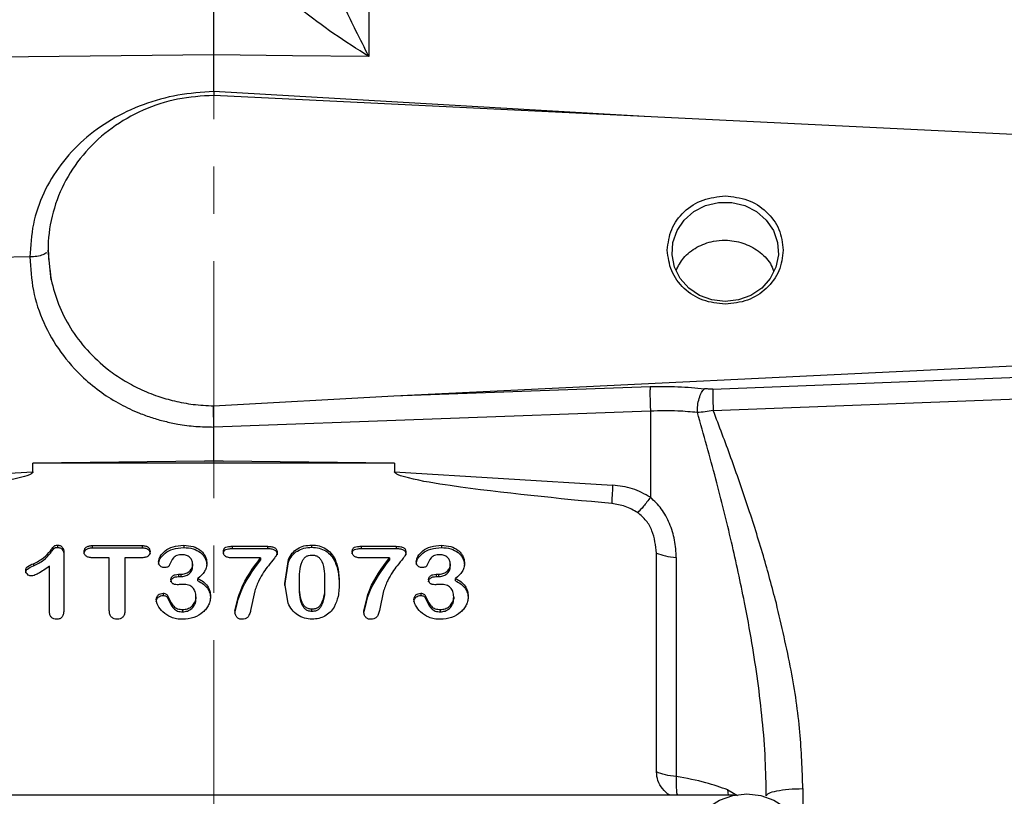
# Model space of a CAD drawing. Header units: inches. Extents: x 0.6 to 16.3, y 0.2 to 11.5.
# Tile 6 of 16: x 3.9 to 6, y 7.2 to 8.9. Entities that reach past the tile are written whole.
import ezdxf

# ---------------------------------------------------------------- set-up
doc = ezdxf.new("R2010")
doc.units = ezdxf.units.IN
doc.header["$MEASUREMENT"] = 0
doc.linetypes.add('CENTERX2', pattern=[0.8, 0.5, -0.1, 0.1, -0.1])
doc.styles.add('SLDTEXTSTYLE0', font='TXT', dxfattribs={"width": 0.75})
doc.dimstyles.new('SLDDIMSTYLE0', dxfattribs={"dimtxt": 0.137795, "dimasz": 0.14, "dimexe": 0, "dimexo": 0.0625, "dimgap": 0.034449, "dimtad": 0, "dimdec": 1, "dimlfac": 1.5, "dimrnd": 1e-09, "dimzin": 4, "dimdsep": 46, "dimtxsty": 'SLDTEXTSTYLE0', "dimblk1": 'CLOSED', "dimblk2": 'CLOSED', "dimsah": 1, "dimcen": 0.09, "dimadec": 0, "dimazin": 1, "dimtfac": 1, "dimtdec": 1, "dimtofl": 0, "dimtmove": 0, "dimatfit": 3, "dimldrblk": 'CLOSED', "dimfxl": 0, "dimfrac": 2, "dimtolj": 1, "dimtzin": 12, "dimarcsym": 0})

# ---------------------------------------------------------------- blocks, each defined once
blk = doc.blocks.new('_Closed')
at = {"color": 0, "linetype": 'ByBlock', "lineweight": -2}
for p, q in [((-1, 0.166667), (0, 0)), ((-1, 0.166667), (-1, -0.166667)), ((0, 0), (-1, -0.166667)), ((0, 0), (-1, 0))]:
    blk.add_line(p, q, dxfattribs=at)
blk = doc.blocks.new('_D')
at = {"color": 7, "linetype": 'Continuous', "lineweight": 0}
for p, q in [((2.3034, 10.7375), (2.2614, 10.7375)), ((2.2614, 10.7375), (2.2614, 10.5187)), ((2.6088, 10.7375), (2.6508, 10.7375)), ((2.6508, 10.7375), (2.6508, 10.5187)), ((1.6451, 8.0898), (1.6451, 10.5784)), ((1.6451, 10.539), (2.1405, 10.539)), ((4.3401, 10.539), (2.7716, 10.539)), ((2.2614, 10.5187), (2.3034, 10.5187)), ((2.6508, 10.5187), (2.6088, 10.5187))]:
    blk.add_line(p, q, dxfattribs=at)
at = {"color": 7, "linetype": 'Continuous', "lineweight": 18, "xscale": 0.14, "yscale": 0.14, "rotation": 180.0000000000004}
blk.add_blockref('_Closed', (1.6451, 10.539), dxfattribs=at)
at = {"color": 7, "linetype": 'Continuous', "lineweight": 18, "xscale": 0.14, "yscale": 0.14}
blk.add_blockref('_Closed', (4.3401, 10.539), dxfattribs=at)
at = {"color": 7, "linetype": 'Continuous', "lineweight": 18, "char_height": 0.1378, "attachment_point": 1, "style": 'SLDTEXTSTYLE0'}
for s, insert in [('103', (2.3034, 10.6964)), ('4.0', (2.3288, 10.4902))]:
    blk.add_mtext(s, dxfattribs=dict(at, insert=insert))

msp = doc.modelspace()

# ---------------------------------------------------------------- linework, layer by layer
at = {"color": 7, "linetype": 'CENTERX2', "lineweight": 18}
msp.add_line((4.3401, 3.8785), (4.3401, 10.8209), dxfattribs=at)
at = {"color": 7, "linetype": 'Continuous', "lineweight": 25}
for p, q in [((4.6676, 9.3412), (4.6676, 8.8108)), ((4.3401, 8.8143), (2.8304, 8.7983)), ((4.3401, 8.7366), (4.3401, 8.8143)), ((4.5067, 8.8125), (4.3401, 8.8143)), ((4.6676, 8.8108), (4.5067, 8.8125)), ((4.3401, 8.7366), (4.34, 8.7286)), ((6.1867, 8.6383), (4.3401, 8.7286)), ((3.9903, 8.402), (3.9888, 8.3993)), ((3.9903, 8.4021), (3.9903, 8.402)), ((3.9968, 8.3394), (3.9903, 8.402)), ((3.9517, 8.3877), (3.4179, 8.381)), ((4.7205, 8.0942), (6.1867, 8.1659)), ((5.394, 8.1089), (6.1867, 8.1399)), ((4.7205, 8.0942), (5.2616, 8.1139)), ((4.3398, 8.0734), (4.7205, 8.0942)), ((5.3947, 8.0635), (6.1874, 8.0939)), ((4.3398, 8.0721), (4.3398, 8.0734)), ((5.2623, 8.0623), (4.3401, 8.0287)), ((5.2623, 8.0623), (5.2623, 7.8805)), ((4.3401, 7.9578), (4.3401, 8.0287)), ((4.3202, 7.9566), (3.9583, 7.9521)), ((3.9583, 7.9344), (3.9583, 7.9521)), ((4.7219, 7.9521), (3.9583, 7.9521)), ((4.3202, 7.9566), (4.3401, 7.9578)), ((4.3401, 7.9569), (4.3202, 7.9566)), ((4.3401, 7.9578), (4.3401, 7.9569)), ((4.3401, 7.9578), (4.3599, 7.9566)), ((4.3599, 7.9566), (4.3401, 7.9569)), ((4.7219, 7.9521), (4.3599, 7.9566)), ((4.7219, 7.9521), (4.7219, 7.9344)), ((3.4978, 7.9061), (3.9583, 7.9344)), ((4.7219, 7.9344), (5.1823, 7.9061)), ((4.0105, 7.7793), (4.0105, 7.7745)), ((4.0833, 7.7784), (4.1888, 7.7784)), ((4.0833, 7.7784), (4.0833, 7.7736)), ((4.1888, 7.7784), (4.1888, 7.7736)), ((4.2766, 7.7791), (4.2766, 7.7743)), ((4.3791, 7.7769), (4.4536, 7.7769)), ((4.3791, 7.7769), (4.3791, 7.7721)), ((4.4536, 7.7769), (4.4536, 7.7721)), ((4.5468, 7.7796), (4.5468, 7.7748)), ((4.6512, 7.7769), (4.7256, 7.7769)), ((4.6512, 7.7769), (4.6512, 7.7721)), ((4.7256, 7.7769), (4.7256, 7.7721)), ((4.8207, 7.7791), (4.8207, 7.7743)), ((4.0236, 7.7633), (4.0236, 7.6438)), ((4.0833, 7.7736), (4.1888, 7.7736)), ((4.3791, 7.7721), (4.4536, 7.7721)), ((4.6512, 7.7721), (4.7256, 7.7721)), ((5.2749, 7.3005), (5.2749, 7.7627)), ((3.9592, 7.7402), (3.9592, 7.7354)), ((3.9932, 7.6397), (3.9932, 7.7347)), ((4.1195, 7.7528), (4.0833, 7.7528)), ((4.1195, 7.6416), (4.1195, 7.7528)), ((4.1888, 7.7528), (4.1526, 7.7528)), ((4.1526, 7.7528), (4.1526, 7.6416)), ((4.2955, 7.7396), (4.2955, 7.7348)), ((4.439, 7.7524), (4.3791, 7.7524)), ((4.439, 7.7524), (4.439, 7.7476)), ((4.4903, 7.6987), (4.4977, 7.7488)), ((4.4903, 7.6939), (4.4977, 7.744)), ((4.4977, 7.7488), (4.4977, 7.744)), ((4.5962, 7.7491), (4.5962, 7.7444)), ((4.711, 7.7524), (4.6512, 7.7524)), ((4.711, 7.7524), (4.711, 7.7476)), ((4.8396, 7.7396), (4.8396, 7.7348)), ((5.3167, 7.7531), (5.3167, 7.2909)), ((4.2657, 7.7178), (4.2703, 7.7178)), ((4.2657, 7.7178), (4.2657, 7.713)), ((4.2703, 7.7178), (4.2703, 7.713)), ((4.8098, 7.7178), (4.8143, 7.7178)), ((4.8098, 7.7178), (4.8098, 7.713)), ((4.8143, 7.7178), (4.8143, 7.713)), ((4.2657, 7.713), (4.2703, 7.713)), ((4.3065, 7.7043), (4.3065, 7.7091)), ((4.497, 7.6568), (4.4903, 7.6987)), ((4.521, 7.6969), (4.521, 7.7017)), ((4.5741, 7.7025), (4.5741, 7.6978)), ((4.8098, 7.713), (4.8143, 7.713)), ((4.8506, 7.7043), (4.8506, 7.7091)), ((4.2334, 7.6778), (4.2334, 7.673)), ((4.2432, 7.6719), (4.2432, 7.6671)), ((4.4266, 7.6826), (4.4179, 7.6416)), ((4.6986, 7.6826), (4.69, 7.6416)), ((4.7775, 7.6778), (4.7775, 7.673)), ((4.7873, 7.6719), (4.7873, 7.6671)), ((4.3026, 7.6704), (4.3026, 7.6657)), ((4.8467, 7.6704), (4.8467, 7.6657)), ((4.2744, 7.6433), (4.2744, 7.6385)), ((4.5475, 7.6393), (4.5475, 7.6441)), ((4.8185, 7.6433), (4.8185, 7.6385)), ((5.4392, 7.2516), (3.2416, 7.2516))]:
    msp.add_line(p, q, dxfattribs=at)
at = {"color": 8, "linetype": 'Continuous', "lineweight": 25}
for p, q in [((5.2498, 8.6841), (4.3401, 8.7366)), ((5.4267, 7.2516), (5.4254, 7.2627)), ((5.4254, 7.2627), (5.4461, 7.2506)), ((5.584, 7.2655), (5.584, 7.2128))]:
    msp.add_line(p, q, dxfattribs=at)
at = {"color": 7, "linetype": 'Continuous', "lineweight": 25, "flags": 128}
for points in [[(5.4201, 8.2936), (5.3921, 8.2969), (5.3659, 8.3066), (5.3431, 8.322), (5.3252, 8.3423), (5.3132, 8.3661), (5.3079, 8.3919), (5.3097, 8.4182), (5.3184, 8.4432), (5.3335, 8.4654), (5.354, 8.4834), (5.3787, 8.4961), (5.406, 8.5026), (5.4342, 8.5026), (5.4615, 8.4961), (5.4861, 8.4834), (5.5067, 8.4654), (5.5218, 8.4432), (5.5305, 8.4182), (5.5323, 8.3919), (5.527, 8.3661), (5.515, 8.3423), (5.497, 8.322), (5.4742, 8.3066), (5.448, 8.2969), (5.4201, 8.2936)], [(5.3848, 7.052), (5.3836, 7.053), (5.3639, 7.0737), (5.3501, 7.0983), (5.343, 7.1253), (5.343, 7.153), (5.3501, 7.18), (5.3639, 7.2045), (5.3836, 7.2253), (5.4081, 7.2411), (5.4359, 7.2509), (5.4654, 7.2543), (5.4949, 7.2509), (5.5227, 7.2411), (5.5472, 7.2253), (5.5669, 7.2045), (5.5807, 7.18), (5.5878, 7.153), (5.5878, 7.1253), (5.5807, 7.0983), (5.5669, 7.0737), (5.5472, 7.053), (5.546, 7.052)]]:
    msp.add_lwpolyline(points, dxfattribs=at)
at = {"color": 7, "linetype": 'Continuous', "lineweight": 25}
for points, knots in [([(4.6676, 8.8108), (4.6585, 8.8288), (4.6416, 8.8621), (4.6173, 8.9123), (4.5943, 8.9614), (4.5722, 9.0117), (4.5515, 9.0618), (4.5397, 9.0957), (4.5339, 9.1121)], [0, 0, 0, 0, 0.193195, 0.356785, 0.521508, 0.69228, 0.851574, 1, 1, 1, 1]), ([(4.3401, 8.8143), (4.3401, 8.8307), (4.3401, 8.8636), (4.3401, 8.9186), (4.3401, 8.9758), (4.3401, 9.0143), (4.3401, 9.0335)], [0, 0, 0, 0, 0.250003, 0.500003, 0.749989, 1, 1, 1, 1]), ([(4.6676, 8.8108), (4.6428, 8.8264), (4.5935, 8.8576), (4.5224, 8.9108), (4.4556, 8.9679), (4.4184, 9.0119), (4.4002, 9.0334)], [0, 0, 0, 0, 0.258205, 0.513587, 0.762172, 1, 1, 1, 1]), ([(4.3401, 8.7366), (4.3147, 8.7349), (4.2638, 8.7316), (4.1905, 8.7109), (4.1228, 8.6792), (4.0638, 8.6362), (4.0152, 8.5838), (3.9792, 8.5236), (3.9562, 8.4575), (3.9532, 8.4109), (3.9517, 8.3877)], [0, 0, 0, 0, 0.12588, 0.252034, 0.377802, 0.503099, 0.627916, 0.752083, 0.876161, 1, 1, 1, 1]), ([(5.3163, 8.3591), (5.321, 8.3682), (5.3311, 8.3879), (5.3593, 8.4096), (5.3907, 8.4212), (5.4242, 8.4242), (5.4581, 8.4187), (5.4911, 8.4011), (5.5138, 8.3797), (5.5201, 8.3634), (5.5221, 8.3582)], [0, 0, 0, 0, 0.123817, 0.266594, 0.409822, 0.504878, 0.647508, 0.790138, 0.932789, 1, 1, 1, 1]), ([(3.9517, 8.3877), (3.9532, 8.3639), (3.9561, 8.3165), (3.9791, 8.2482), (4.015, 8.1854), (4.0582, 8.1367), (4.1022, 8.1012), (4.1419, 8.0765), (4.178, 8.0596), (4.2094, 8.0482), (4.2365, 8.0405), (4.2674, 8.034), (4.3019, 8.0293), (4.3274, 8.0289), (4.3401, 8.0287)], [0, 0, 0, 0, 0.124885, 0.2497758, 0.37469, 0.4995951, 0.5829436, 0.661643, 0.7352355, 0.7817929, 0.8282649, 0.8748991, 0.9376443, 1, 1, 1, 1]), ([(3.9968, 8.3394), (4.0014, 8.3221), (4.0106, 8.2869), (4.0365, 8.2368), (4.0718, 8.1897), (4.1108, 8.1537), (4.1491, 8.1273), (4.1839, 8.1084), (4.2201, 8.0937), (4.2579, 8.0829), (4.2974, 8.0754), (4.3253, 8.0741), (4.3398, 8.0734)], [0, 0, 0, 0, 0.118447, 0.241237, 0.368461, 0.500145, 0.580736, 0.663983, 0.750058, 0.826143, 0.909682, 1, 1, 1, 1]), ([(5.2616, 8.1139), (5.2814, 8.1142), (5.321, 8.1149), (5.3579, 8.1113), (5.3763, 8.1095)], [0, 0, 0, 0, 0.500031, 1, 1, 1, 1]), ([(5.3613, 8.0593), (5.3614, 8.0643), (5.3615, 8.0744), (5.3647, 8.0896), (5.3698, 8.1025), (5.3741, 8.1072), (5.3763, 8.1095)], [0, 0, 0, 0, 0.249932, 0.499864, 0.74956, 1, 1, 1, 1]), ([(5.394, 8.1089), (5.3909, 8.1088), (5.3848, 8.1087), (5.3791, 8.1093), (5.3763, 8.1095)], [0, 0, 0, 0, 0.498299, 1, 1, 1, 1]), ([(5.394, 8.1089), (5.3939, 8.1067), (5.3937, 8.1025), (5.3938, 8.0911), (5.3941, 8.0776), (5.3945, 8.0682), (5.3947, 8.0635)], [0, 0, 0, 0, 0.250293, 0.500089, 0.750049, 1, 1, 1, 1]), ([(4.3401, 8.0287), (4.3401, 8.0321), (4.34, 8.0392), (4.3399, 8.0507), (4.3398, 8.0625), (4.3398, 8.0688), (4.3398, 8.0721)], [0, 0, 0, 0, 0.2254737, 0.4672839, 0.7254546, 1, 1, 1, 1]), ([(5.3613, 8.0593), (5.3477, 8.0605), (5.316, 8.0635), (5.2818, 8.0627), (5.2623, 8.0623)], [0, 0, 0, 0, 0.430266, 1, 1, 1, 1]), ([(5.3947, 8.0635), (5.3889, 8.0625), (5.3774, 8.0605), (5.3667, 8.0597), (5.3613, 8.0593)], [0, 0, 0, 0, 0.501168, 1, 1, 1, 1]), ([(5.5067, 7.2499), (5.5063, 7.2756), (5.5054, 7.329), (5.4989, 7.41), (5.4893, 7.492), (5.4765, 7.5749), (5.4585, 7.6728), (5.4333, 7.7884), (5.4, 7.9224), (5.3745, 8.0126), (5.3613, 8.0593)], [0, 0, 0, 0, 0.092948, 0.193504, 0.293214, 0.391354, 0.496215, 0.65355, 0.821046, 1, 1, 1, 1]), ([(5.528, 7.6567), (5.5191, 7.6901), (5.5006, 7.7593), (5.4681, 7.8616), (5.4326, 7.9641), (5.4073, 8.0304), (5.3947, 8.0635)], [0, 0, 0, 0, 0.2407203, 0.4991091, 0.7493041, 1, 1, 1, 1]), ([(3.9583, 7.9344), (3.9582, 7.9341), (3.9582, 7.9336), (3.9577, 7.9325), (3.9555, 7.9302), (3.946, 7.9255), (3.9076, 7.9151), (3.7573, 7.8916), (3.6136, 7.8779), (3.4998, 7.8671)], [0, 0, 0, 0, 0.001747, 0.003648, 0.008277, 0.022178, 0.071791, 0.264748, 1, 1, 1, 1]), ([(5.1804, 7.8671), (5.0666, 7.8779), (4.9229, 7.8916), (4.7725, 7.9151), (4.7341, 7.9255), (4.7247, 7.9302), (4.7225, 7.9325), (4.722, 7.9336), (4.7219, 7.9341), (4.7219, 7.9344)], [0, 0, 0, 0, 0.735251, 0.928208, 0.97782, 0.991721, 0.996351, 0.998252, 1, 1, 1, 1]), ([(5.2623, 7.8805), (5.2498, 7.8872), (5.2249, 7.9007), (5.1965, 7.9043), (5.1823, 7.9061)], [0, 0, 0, 0, 0.499976, 1, 1, 1, 1]), ([(5.2623, 7.8805), (5.2572, 7.8737), (5.2472, 7.8602), (5.2391, 7.852), (5.2351, 7.848)], [0, 0, 0, 0, 0.4999675, 1, 1, 1, 1]), ([(5.3167, 7.7531), (5.316, 7.7654), (5.3147, 7.7898), (5.3035, 7.8248), (5.2868, 7.8564), (5.2702, 7.8726), (5.2623, 7.8805)], [0, 0, 0, 0, 0.265064, 0.523137, 0.769495, 1, 1, 1, 1]), ([(5.2351, 7.848), (5.2266, 7.8528), (5.2097, 7.8625), (5.1901, 7.8656), (5.1804, 7.8671)], [0, 0, 0, 0, 0.500978, 1, 1, 1, 1]), ([(5.2749, 7.7627), (5.2731, 7.7787), (5.2705, 7.8027), (5.2542, 7.8317), (5.2415, 7.8425), (5.2351, 7.848)], [0, 0, 0, 0, 0.498295, 0.748708, 1, 1, 1, 1]), ([(3.9592, 7.7402), (3.9668, 7.7439), (3.9807, 7.7507), (3.9927, 7.7643), (3.9996, 7.773), (4.0024, 7.7768), (4.0045, 7.7784), (4.0069, 7.7792), (4.009, 7.7793), (4.0105, 7.7793)], [0, 0, 0, 0, 0.3750446, 0.6892168, 0.8178571, 0.8877444, 0.9090441, 0.9340714, 1, 1, 1, 1]), ([(4.0105, 7.7793), (4.0114, 7.7793), (4.0133, 7.7792), (4.0159, 7.7783), (4.0182, 7.777), (4.0208, 7.7743), (4.0232, 7.7697), (4.0234, 7.7655), (4.0236, 7.7633)], [0, 0, 0, 0, 0.117119, 0.227253, 0.336642, 0.451648, 0.701902, 1, 1, 1, 1]), ([(4.0665, 7.7656), (4.0665, 7.7665), (4.0666, 7.7683), (4.0675, 7.7709), (4.0688, 7.7731), (4.0708, 7.775), (4.0732, 7.7765), (4.0774, 7.7781), (4.0809, 7.7782), (4.0833, 7.7784)], [0, 0, 0, 0, 0.122827, 0.236649, 0.346923, 0.459626, 0.577575, 0.704075, 1, 1, 1, 1]), ([(4.1888, 7.7784), (4.1914, 7.7782), (4.195, 7.7781), (4.1992, 7.7765), (4.2016, 7.7749), (4.2035, 7.773), (4.2053, 7.7699), (4.2056, 7.7673), (4.2057, 7.7656)], [0, 0, 0, 0, 0.3079681, 0.4359459, 0.5531311, 0.6639947, 0.7721734, 1, 1, 1, 1]), ([(4.2236, 7.7442), (4.2238, 7.7461), (4.2242, 7.7501), (4.2282, 7.7584), (4.2375, 7.7685), (4.2549, 7.7775), (4.269, 7.7785), (4.2766, 7.7791)], [0, 0, 0, 0, 0.085326, 0.181771, 0.408011, 0.680218, 1, 1, 1, 1]), ([(4.2766, 7.7791), (4.2833, 7.7786), (4.296, 7.7778), (4.31, 7.7706), (4.318, 7.763), (4.3222, 7.7564), (4.3249, 7.7491), (4.3252, 7.744), (4.3253, 7.7414)], [0, 0, 0, 0, 0.284239, 0.53584, 0.653928, 0.76842, 0.882598, 1, 1, 1, 1]), ([(4.3605, 7.7656), (4.3606, 7.7666), (4.3606, 7.7687), (4.3616, 7.7714), (4.3631, 7.7735), (4.3664, 7.7755), (4.3719, 7.7767), (4.3765, 7.7768), (4.3791, 7.7769)], [0, 0, 0, 0, 0.136035, 0.251228, 0.353884, 0.455432, 0.693783, 1, 1, 1, 1]), ([(4.4536, 7.7769), (4.4567, 7.7768), (4.462, 7.7766), (4.4682, 7.7747), (4.4713, 7.772), (4.4729, 7.7696), (4.4738, 7.7666), (4.4739, 7.7645), (4.4739, 7.7634)], [0, 0, 0, 0, 0.324083, 0.560406, 0.660399, 0.762283, 0.873541, 1, 1, 1, 1]), ([(4.4977, 7.7488), (4.5001, 7.7534), (4.5047, 7.7623), (4.5164, 7.7723), (4.5308, 7.7786), (4.5413, 7.7792), (4.5468, 7.7796)], [0, 0, 0, 0, 0.259574, 0.499925, 0.740236, 1, 1, 1, 1]), ([(4.5468, 7.7796), (4.5522, 7.7792), (4.5627, 7.7786), (4.5769, 7.7724), (4.5887, 7.7624), (4.5936, 7.7537), (4.5962, 7.7491)], [0, 0, 0, 0, 0.256598, 0.497206, 0.737024, 1, 1, 1, 1]), ([(4.6326, 7.7656), (4.6326, 7.7666), (4.6327, 7.7687), (4.6336, 7.7714), (4.6352, 7.7735), (4.6384, 7.7755), (4.6439, 7.7767), (4.6486, 7.7768), (4.6512, 7.7769)], [0, 0, 0, 0, 0.136035, 0.251228, 0.353884, 0.455432, 0.693783, 1, 1, 1, 1]), ([(4.7256, 7.7769), (4.7287, 7.7768), (4.7341, 7.7766), (4.7403, 7.7747), (4.7434, 7.772), (4.7449, 7.7696), (4.7458, 7.7666), (4.7459, 7.7645), (4.7459, 7.7634)], [0, 0, 0, 0, 0.324083, 0.560406, 0.660399, 0.762283, 0.873541, 1, 1, 1, 1]), ([(4.7677, 7.7442), (4.7679, 7.7461), (4.7683, 7.7501), (4.7723, 7.7584), (4.7816, 7.7685), (4.799, 7.7775), (4.8131, 7.7785), (4.8207, 7.7791)], [0, 0, 0, 0, 0.0853263, 0.1817708, 0.408011, 0.6802175, 1, 1, 1, 1]), ([(4.8207, 7.7791), (4.8274, 7.7786), (4.8401, 7.7778), (4.8541, 7.7706), (4.8621, 7.763), (4.8663, 7.7564), (4.869, 7.7491), (4.8693, 7.744), (4.8694, 7.7414)], [0, 0, 0, 0, 0.284239, 0.53584, 0.653928, 0.76842, 0.882598, 1, 1, 1, 1]), ([(3.9592, 7.7354), (3.9668, 7.7391), (3.9807, 7.746), (3.9928, 7.7595), (3.9996, 7.7682), (4.0024, 7.7721), (4.0045, 7.7736), (4.0069, 7.7744), (4.009, 7.7745), (4.0105, 7.7745)], [0, 0, 0, 0, 0.3750529, 0.689232, 0.8186005, 0.8877655, 0.9091516, 0.9342129, 1, 1, 1, 1]), ([(4.0105, 7.7745), (4.0114, 7.7745), (4.0133, 7.7744), (4.0159, 7.7736), (4.0182, 7.7722), (4.0208, 7.7696), (4.0232, 7.7649), (4.0234, 7.7607), (4.0236, 7.7585)], [0, 0, 0, 0, 0.117329, 0.227527, 0.336851, 0.451704, 0.702282, 1, 1, 1, 1]), ([(4.0665, 7.7608), (4.0665, 7.7617), (4.0666, 7.7635), (4.0675, 7.7661), (4.0688, 7.7683), (4.0708, 7.7702), (4.0732, 7.7718), (4.0774, 7.7733), (4.0809, 7.7735), (4.0833, 7.7736)], [0, 0, 0, 0, 0.123069, 0.236966, 0.347168, 0.45969, 0.577876, 0.704462, 1, 1, 1, 1]), ([(4.0833, 7.7528), (4.0808, 7.7529), (4.0772, 7.753), (4.073, 7.7546), (4.0706, 7.7562), (4.0687, 7.7581), (4.0669, 7.7611), (4.0666, 7.7638), (4.0665, 7.7656)], [0, 0, 0, 0, 0.305012, 0.432199, 0.54885, 0.659477, 0.768167, 1, 1, 1, 1]), ([(4.1888, 7.7736), (4.1914, 7.7735), (4.195, 7.7733), (4.1992, 7.7717), (4.2016, 7.7701), (4.2035, 7.7682), (4.2053, 7.7652), (4.2056, 7.7625), (4.2057, 7.7608)], [0, 0, 0, 0, 0.308345, 0.436238, 0.553195, 0.664254, 0.77251, 1, 1, 1, 1]), ([(4.2057, 7.7656), (4.2056, 7.7638), (4.2053, 7.7611), (4.2034, 7.7581), (4.2016, 7.7562), (4.1991, 7.7546), (4.1949, 7.753), (4.1913, 7.7529), (4.1888, 7.7528)], [0, 0, 0, 0, 0.23077, 0.339542, 0.45073, 0.567662, 0.695059, 1, 1, 1, 1]), ([(4.2236, 7.7394), (4.2238, 7.7413), (4.2242, 7.7453), (4.2282, 7.7536), (4.2375, 7.7638), (4.2549, 7.7727), (4.269, 7.7737), (4.2766, 7.7743)], [0, 0, 0, 0, 0.085406, 0.181775, 0.408014, 0.680219, 1, 1, 1, 1]), ([(4.2735, 7.7592), (4.2697, 7.7589), (4.2643, 7.7586), (4.2583, 7.7556), (4.2515, 7.7493), (4.2486, 7.7423), (4.2462, 7.7365)], [0, 0, 0, 0, 0.283743, 0.400474, 0.504922, 1, 1, 1, 1]), ([(4.2955, 7.7396), (4.2952, 7.7421), (4.2946, 7.7472), (4.2906, 7.7527), (4.2864, 7.756), (4.2811, 7.7586), (4.2766, 7.7589), (4.2735, 7.7592)], [0, 0, 0, 0, 0.238971, 0.479096, 0.603797, 0.728532, 1, 1, 1, 1]), ([(4.2766, 7.7743), (4.2833, 7.7738), (4.296, 7.773), (4.31, 7.7659), (4.318, 7.7582), (4.3222, 7.7516), (4.3249, 7.7443), (4.3252, 7.7392), (4.3253, 7.7366)], [0, 0, 0, 0, 0.284241, 0.535843, 0.654117, 0.768423, 0.882701, 1, 1, 1, 1]), ([(4.3605, 7.7608), (4.3606, 7.7619), (4.3606, 7.7639), (4.3616, 7.7666), (4.3631, 7.7688), (4.3664, 7.7707), (4.3719, 7.7719), (4.3765, 7.772), (4.3791, 7.7721)], [0, 0, 0, 0, 0.13624, 0.251492, 0.354081, 0.455499, 0.694432, 1, 1, 1, 1]), ([(4.3791, 7.7524), (4.3764, 7.7525), (4.3715, 7.7527), (4.366, 7.7548), (4.363, 7.7573), (4.3615, 7.7597), (4.3606, 7.7625), (4.3606, 7.7645), (4.3605, 7.7656)], [0, 0, 0, 0, 0.307352, 0.546387, 0.652221, 0.758481, 0.872423, 1, 1, 1, 1]), ([(4.4739, 7.7634), (4.4738, 7.7626), (4.4736, 7.7603), (4.4716, 7.7564), (4.4655, 7.748), (4.4559, 7.7369), (4.4446, 7.7215), (4.4343, 7.7039), (4.4293, 7.6902), (4.4266, 7.6826)], [0, 0, 0, 0, 0.0255614, 0.0743931, 0.1382907, 0.3533815, 0.5337641, 0.7422867, 1, 1, 1, 1]), ([(4.4536, 7.7721), (4.4567, 7.772), (4.4611, 7.7719), (4.4662, 7.7705), (4.4691, 7.7691), (4.4713, 7.7672), (4.4729, 7.7648), (4.4738, 7.7619), (4.4739, 7.7597), (4.4739, 7.7586)], [0, 0, 0, 0, 0.324163, 0.451871, 0.560974, 0.661015, 0.762853, 0.873913, 1, 1, 1, 1]), ([(4.4977, 7.744), (4.5001, 7.7486), (4.5047, 7.7575), (4.5164, 7.7676), (4.5308, 7.7738), (4.5413, 7.7745), (4.5468, 7.7748)], [0, 0, 0, 0, 0.259698, 0.499935, 0.740361, 1, 1, 1, 1]), ([(4.521, 7.7017), (4.5209, 7.7165), (4.5209, 7.7336), (4.5297, 7.7506), (4.5344, 7.7552), (4.5405, 7.758), (4.5449, 7.7583), (4.5472, 7.7584)], [0, 0, 0, 0, 0.630832, 0.731187, 0.819991, 0.906328, 1, 1, 1, 1]), ([(4.5468, 7.7748), (4.5522, 7.7745), (4.5627, 7.7738), (4.5769, 7.7676), (4.5887, 7.7577), (4.5936, 7.7489), (4.5962, 7.7444)], [0, 0, 0, 0, 0.256718, 0.497216, 0.737148, 1, 1, 1, 1]), ([(4.5472, 7.7584), (4.5496, 7.7583), (4.5542, 7.758), (4.5604, 7.7552), (4.5652, 7.7506), (4.5743, 7.734), (4.5742, 7.7171), (4.5741, 7.7025)], [0, 0, 0, 0, 0.098523, 0.18739, 0.275879, 0.378904, 1, 1, 1, 1]), ([(4.6326, 7.7608), (4.6326, 7.7619), (4.6327, 7.7639), (4.6336, 7.7666), (4.6352, 7.7688), (4.6384, 7.7707), (4.6439, 7.7719), (4.6486, 7.772), (4.6512, 7.7721)], [0, 0, 0, 0, 0.13624, 0.251492, 0.354081, 0.455499, 0.694432, 1, 1, 1, 1]), ([(4.6512, 7.7524), (4.6484, 7.7525), (4.6436, 7.7527), (4.638, 7.7548), (4.6351, 7.7573), (4.6336, 7.7597), (4.6327, 7.7625), (4.6326, 7.7645), (4.6326, 7.7656)], [0, 0, 0, 0, 0.307352, 0.546387, 0.652221, 0.758481, 0.872423, 1, 1, 1, 1]), ([(4.7459, 7.7634), (4.7459, 7.7626), (4.7456, 7.7603), (4.7436, 7.7564), (4.7376, 7.748), (4.7279, 7.7369), (4.7167, 7.7215), (4.7064, 7.7039), (4.7014, 7.6902), (4.6986, 7.6826)], [0, 0, 0, 0, 0.025561, 0.074393, 0.138291, 0.353382, 0.533764, 0.742287, 1, 1, 1, 1]), ([(4.7256, 7.7721), (4.7288, 7.772), (4.7331, 7.7719), (4.7383, 7.7705), (4.7412, 7.7691), (4.7434, 7.7672), (4.7449, 7.7648), (4.7458, 7.7619), (4.7459, 7.7597), (4.7459, 7.7586)], [0, 0, 0, 0, 0.3241632, 0.4518713, 0.5609743, 0.6610146, 0.7628527, 0.8739127, 1, 1, 1, 1]), ([(4.7677, 7.7394), (4.7679, 7.7413), (4.7683, 7.7453), (4.7723, 7.7536), (4.7816, 7.7638), (4.799, 7.7727), (4.8131, 7.7737), (4.8207, 7.7743)], [0, 0, 0, 0, 0.085406, 0.181775, 0.408014, 0.680219, 1, 1, 1, 1]), ([(4.8176, 7.7592), (4.8138, 7.7589), (4.8084, 7.7586), (4.8024, 7.7556), (4.7956, 7.7493), (4.7927, 7.7423), (4.7903, 7.7365)], [0, 0, 0, 0, 0.2837427, 0.4004737, 0.5049217, 1, 1, 1, 1]), ([(4.8396, 7.7396), (4.8393, 7.7421), (4.8387, 7.7472), (4.8347, 7.7527), (4.8305, 7.756), (4.8252, 7.7586), (4.8207, 7.7589), (4.8176, 7.7592)], [0, 0, 0, 0, 0.238971, 0.479096, 0.603797, 0.728532, 1, 1, 1, 1]), ([(4.8207, 7.7743), (4.8274, 7.7738), (4.8401, 7.773), (4.8541, 7.7659), (4.8621, 7.7582), (4.8663, 7.7516), (4.869, 7.7443), (4.8693, 7.7392), (4.8694, 7.7366)], [0, 0, 0, 0, 0.284241, 0.535843, 0.654117, 0.768423, 0.882701, 1, 1, 1, 1]), ([(3.943, 7.7258), (3.943, 7.7267), (3.9431, 7.7283), (3.9438, 7.7304), (3.9449, 7.7323), (3.9496, 7.7363), (3.9547, 7.7384), (3.9592, 7.7402)], [0, 0, 0, 0, 0.111606, 0.211362, 0.304197, 0.396154, 1, 1, 1, 1]), ([(3.943, 7.7211), (3.9431, 7.7227), (3.9433, 7.7249), (3.9449, 7.7275), (3.9496, 7.7315), (3.9547, 7.7336), (3.9592, 7.7354)], [0, 0, 0, 0, 0.2111541, 0.303925, 0.3955536, 1, 1, 1, 1]), ([(3.9932, 7.7347), (3.9854, 7.7293), (3.9752, 7.7223), (3.9621, 7.7155), (3.957, 7.7146), (3.9549, 7.7143)], [0, 0, 0, 0, 0.649668, 0.85993, 1, 1, 1, 1]), ([(4.2355, 7.7319), (4.2348, 7.7319), (4.2333, 7.732), (4.2304, 7.7329), (4.2278, 7.7347), (4.2256, 7.737), (4.224, 7.74), (4.2237, 7.7425), (4.2236, 7.7442)], [0, 0, 0, 0, 0.109931, 0.220975, 0.463816, 0.593368, 0.72218, 1, 1, 1, 1]), ([(4.2462, 7.7365), (4.246, 7.7361), (4.2456, 7.7354), (4.2444, 7.7341), (4.2422, 7.7329), (4.239, 7.732), (4.2367, 7.7319), (4.2355, 7.7319)], [0, 0, 0, 0, 0.1018108, 0.2065771, 0.4400913, 0.7048708, 1, 1, 1, 1]), ([(4.2703, 7.7178), (4.2735, 7.718), (4.2799, 7.7185), (4.287, 7.7222), (4.2914, 7.7264), (4.2938, 7.7302), (4.2952, 7.7347), (4.2954, 7.7379), (4.2955, 7.7396)], [0, 0, 0, 0, 0.25195, 0.493492, 0.614205, 0.734247, 0.860789, 1, 1, 1, 1]), ([(4.2703, 7.713), (4.2735, 7.7132), (4.2799, 7.7137), (4.287, 7.7175), (4.2914, 7.7216), (4.2938, 7.7255), (4.2952, 7.73), (4.2954, 7.7332), (4.2955, 7.7348)], [0, 0, 0, 0, 0.2521698, 0.4935251, 0.614335, 0.7344174, 0.8609189, 1, 1, 1, 1]), ([(4.3253, 7.7414), (4.3251, 7.7382), (4.3248, 7.7319), (4.3192, 7.72), (4.3117, 7.7135), (4.3065, 7.7091)], [0, 0, 0, 0, 0.2550596, 0.4886729, 1, 1, 1, 1]), ([(4.3848, 7.6403), (4.3883, 7.6558), (4.3974, 7.6966), (4.4231, 7.7311), (4.439, 7.7524)], [0, 0, 0, 0, 0.380583, 1, 1, 1, 1]), ([(4.3848, 7.6355), (4.3883, 7.651), (4.3974, 7.6918), (4.4231, 7.7263), (4.439, 7.7476)], [0, 0, 0, 0, 0.380583, 1, 1, 1, 1]), ([(4.5962, 7.7491), (4.5987, 7.7423), (4.6044, 7.7265), (4.6046, 7.7099), (4.6048, 7.7005)], [0, 0, 0, 0, 0.435339, 1, 1, 1, 1]), ([(4.5962, 7.7444), (4.5987, 7.7375), (4.6044, 7.7218), (4.6046, 7.7051), (4.6048, 7.6957)], [0, 0, 0, 0, 0.435339, 1, 1, 1, 1]), ([(4.6569, 7.6403), (4.6603, 7.6558), (4.6694, 7.6966), (4.6951, 7.7311), (4.711, 7.7524)], [0, 0, 0, 0, 0.3805832, 1, 1, 1, 1]), ([(4.6569, 7.6355), (4.6603, 7.651), (4.6694, 7.6918), (4.6951, 7.7263), (4.711, 7.7476)], [0, 0, 0, 0, 0.380583, 1, 1, 1, 1]), ([(4.7796, 7.7319), (4.7788, 7.7319), (4.7774, 7.732), (4.7745, 7.7329), (4.7719, 7.7347), (4.7697, 7.737), (4.768, 7.74), (4.7678, 7.7425), (4.7677, 7.7442)], [0, 0, 0, 0, 0.109931, 0.220975, 0.463816, 0.593368, 0.72218, 1, 1, 1, 1]), ([(4.7903, 7.7365), (4.7901, 7.7361), (4.7897, 7.7354), (4.7885, 7.7341), (4.7863, 7.7329), (4.7831, 7.732), (4.7808, 7.7319), (4.7796, 7.7319)], [0, 0, 0, 0, 0.1018108, 0.2065771, 0.4400913, 0.7048708, 1, 1, 1, 1]), ([(4.8143, 7.7178), (4.8176, 7.718), (4.824, 7.7185), (4.8311, 7.7222), (4.8355, 7.7264), (4.8379, 7.7302), (4.8393, 7.7347), (4.8395, 7.7379), (4.8396, 7.7396)], [0, 0, 0, 0, 0.25195, 0.493492, 0.614205, 0.734247, 0.860789, 1, 1, 1, 1]), ([(4.8143, 7.713), (4.8176, 7.7132), (4.824, 7.7137), (4.8311, 7.7175), (4.8355, 7.7216), (4.8379, 7.7255), (4.8393, 7.73), (4.8395, 7.7332), (4.8396, 7.7348)], [0, 0, 0, 0, 0.25217, 0.493525, 0.614335, 0.734417, 0.860919, 1, 1, 1, 1]), ([(4.8694, 7.7414), (4.8692, 7.7382), (4.8689, 7.7319), (4.8633, 7.72), (4.8557, 7.7135), (4.8506, 7.7091)], [0, 0, 0, 0, 0.25506, 0.488673, 1, 1, 1, 1]), ([(3.9549, 7.7143), (3.9541, 7.7143), (3.9526, 7.7144), (3.9497, 7.7153), (3.9464, 7.7176), (3.9435, 7.7214), (3.9432, 7.7244), (3.943, 7.7258)], [0, 0, 0, 0, 0.119896, 0.23864, 0.49284, 0.749944, 1, 1, 1, 1]), ([(4.2497, 7.7067), (4.2497, 7.7074), (4.2498, 7.709), (4.2506, 7.7112), (4.2519, 7.7131), (4.2537, 7.7148), (4.256, 7.7161), (4.26, 7.7175), (4.2634, 7.7177), (4.2657, 7.7178)], [0, 0, 0, 0, 0.112727, 0.21922, 0.325103, 0.436096, 0.554994, 0.685767, 1, 1, 1, 1]), ([(4.7938, 7.7067), (4.7938, 7.7074), (4.7939, 7.709), (4.7947, 7.7112), (4.796, 7.7131), (4.7978, 7.7148), (4.8001, 7.7161), (4.8041, 7.7175), (4.8075, 7.7177), (4.8098, 7.7178)], [0, 0, 0, 0, 0.112727, 0.21922, 0.325103, 0.436096, 0.554994, 0.685767, 1, 1, 1, 1]), ([(4.2497, 7.7019), (4.2497, 7.7027), (4.2498, 7.7042), (4.2506, 7.7064), (4.2519, 7.7083), (4.2537, 7.71), (4.256, 7.7114), (4.26, 7.7127), (4.2634, 7.7129), (4.2657, 7.713)], [0, 0, 0, 0, 0.112982, 0.219554, 0.325361, 0.436166, 0.555326, 0.686195, 1, 1, 1, 1]), ([(4.2626, 7.6958), (4.2608, 7.6959), (4.2581, 7.696), (4.2549, 7.6973), (4.253, 7.6986), (4.2515, 7.7002), (4.25, 7.7028), (4.2498, 7.7051), (4.2497, 7.7067)], [0, 0, 0, 0, 0.28104, 0.404049, 0.521528, 0.635146, 0.749191, 1, 1, 1, 1]), ([(4.2756, 7.6966), (4.2733, 7.6965), (4.2697, 7.6963), (4.2654, 7.6959), (4.2633, 7.6958), (4.2626, 7.6958)], [0, 0, 0, 0, 0.534794, 0.834424, 1, 1, 1, 1]), ([(4.3026, 7.6704), (4.3023, 7.6742), (4.3019, 7.6796), (4.2987, 7.6859), (4.2956, 7.6898), (4.2916, 7.6929), (4.285, 7.696), (4.2794, 7.6964), (4.2756, 7.6966)], [0, 0, 0, 0, 0.2697488, 0.3899694, 0.5068465, 0.6226335, 0.7399805, 1, 1, 1, 1]), ([(4.3065, 7.7091), (4.3105, 7.7068), (4.3182, 7.7024), (4.3269, 7.6934), (4.3323, 7.683), (4.3329, 7.6756), (4.3332, 7.6718)], [0, 0, 0, 0, 0.279828, 0.527212, 0.760172, 1, 1, 1, 1]), ([(4.3065, 7.7043), (4.3105, 7.702), (4.3182, 7.6977), (4.3269, 7.6887), (4.3323, 7.6783), (4.3329, 7.6708), (4.3332, 7.667)], [0, 0, 0, 0, 0.279828, 0.527212, 0.760172, 1, 1, 1, 1]), ([(4.5475, 7.6441), (4.5451, 7.6443), (4.5407, 7.6446), (4.5346, 7.6475), (4.5298, 7.6523), (4.5207, 7.6694), (4.5208, 7.6868), (4.521, 7.7017)], [0, 0, 0, 0, 0.093685, 0.179947, 0.26834, 0.371448, 1, 1, 1, 1]), ([(4.5475, 7.6393), (4.5451, 7.6395), (4.5407, 7.6398), (4.5346, 7.6427), (4.5298, 7.6475), (4.5207, 7.6646), (4.5208, 7.682), (4.521, 7.6969)], [0, 0, 0, 0, 0.093556, 0.179923, 0.268001, 0.371434, 1, 1, 1, 1]), ([(4.5741, 7.7025), (4.5743, 7.6875), (4.5745, 7.67), (4.5655, 7.6526), (4.5607, 7.6476), (4.5545, 7.6446), (4.5499, 7.6443), (4.5475, 7.6441)], [0, 0, 0, 0, 0.624418, 0.728887, 0.817027, 0.904547, 1, 1, 1, 1]), ([(4.5741, 7.6978), (4.5743, 7.6827), (4.5745, 7.6652), (4.5655, 7.6478), (4.5607, 7.6428), (4.5545, 7.6398), (4.5499, 7.6395), (4.5475, 7.6393)], [0, 0, 0, 0, 0.624415, 0.72857, 0.817017, 0.904289, 1, 1, 1, 1]), ([(4.6048, 7.7005), (4.6047, 7.6905), (4.6047, 7.6726), (4.5975, 7.656), (4.5943, 7.6486)], [0, 0, 0, 0, 0.555597, 1, 1, 1, 1]), ([(4.7938, 7.7019), (4.7938, 7.7027), (4.7939, 7.7042), (4.7947, 7.7064), (4.796, 7.7083), (4.7978, 7.71), (4.8001, 7.7114), (4.8041, 7.7127), (4.8075, 7.7129), (4.8098, 7.713)], [0, 0, 0, 0, 0.112982, 0.219554, 0.325361, 0.436166, 0.555326, 0.686195, 1, 1, 1, 1]), ([(4.8067, 7.6958), (4.8049, 7.6959), (4.8022, 7.696), (4.799, 7.6973), (4.7971, 7.6986), (4.7956, 7.7002), (4.7941, 7.7028), (4.7939, 7.7051), (4.7938, 7.7067)], [0, 0, 0, 0, 0.28104, 0.404049, 0.521528, 0.635146, 0.749191, 1, 1, 1, 1]), ([(4.8197, 7.6966), (4.8173, 7.6965), (4.8137, 7.6963), (4.8094, 7.6959), (4.8074, 7.6958), (4.8067, 7.6958)], [0, 0, 0, 0, 0.534794, 0.834424, 1, 1, 1, 1]), ([(4.8467, 7.6704), (4.8464, 7.6742), (4.846, 7.6796), (4.8428, 7.6859), (4.8396, 7.6898), (4.8357, 7.6929), (4.8291, 7.696), (4.8235, 7.6964), (4.8197, 7.6966)], [0, 0, 0, 0, 0.269749, 0.389969, 0.506846, 0.622633, 0.739981, 1, 1, 1, 1]), ([(4.8506, 7.7091), (4.8546, 7.7068), (4.8622, 7.7024), (4.871, 7.6934), (4.8764, 7.683), (4.877, 7.6756), (4.8773, 7.6718)], [0, 0, 0, 0, 0.279828, 0.527212, 0.760172, 1, 1, 1, 1]), ([(4.8506, 7.7043), (4.8546, 7.702), (4.8622, 7.6977), (4.871, 7.6887), (4.8764, 7.6783), (4.877, 7.6708), (4.8773, 7.667)], [0, 0, 0, 0, 0.2798277, 0.527212, 0.7601719, 1, 1, 1, 1]), ([(4.2188, 7.6644), (4.219, 7.6663), (4.2192, 7.669), (4.2211, 7.6722), (4.2235, 7.6748), (4.2276, 7.6773), (4.2315, 7.6776), (4.2334, 7.6778)], [0, 0, 0, 0, 0.2585215, 0.3800806, 0.5035966, 0.7458987, 1, 1, 1, 1]), ([(4.2188, 7.6596), (4.219, 7.6615), (4.2192, 7.6642), (4.2211, 7.6674), (4.2235, 7.67), (4.2277, 7.6725), (4.2315, 7.6729), (4.2334, 7.673)], [0, 0, 0, 0, 0.260013, 0.381225, 0.50386, 0.747527, 1, 1, 1, 1]), ([(4.2334, 7.6778), (4.2344, 7.6777), (4.2366, 7.6775), (4.2394, 7.6762), (4.242, 7.6744), (4.2428, 7.6727), (4.2432, 7.6719)], [0, 0, 0, 0, 0.249225, 0.513284, 0.768041, 1, 1, 1, 1]), ([(4.2334, 7.673), (4.2344, 7.6729), (4.2366, 7.6728), (4.2394, 7.6714), (4.242, 7.6696), (4.2428, 7.6679), (4.2432, 7.6671)], [0, 0, 0, 0, 0.250734, 0.513426, 0.769265, 1, 1, 1, 1]), ([(4.2432, 7.6719), (4.2465, 7.6641), (4.2504, 7.6549), (4.2592, 7.6471), (4.2654, 7.644), (4.2707, 7.6436), (4.2744, 7.6433)], [0, 0, 0, 0, 0.558673, 0.663786, 0.768922, 1, 1, 1, 1]), ([(4.3332, 7.6718), (4.333, 7.6686), (4.3326, 7.6623), (4.3294, 7.6532), (4.3244, 7.6447), (4.3148, 7.6346), (4.298, 7.6248), (4.2824, 7.6235), (4.2741, 7.6228)], [0, 0, 0, 0, 0.11489, 0.230575, 0.347891, 0.468517, 0.721149, 1, 1, 1, 1]), ([(4.7629, 7.6644), (4.7631, 7.6663), (4.7633, 7.669), (4.7652, 7.6722), (4.7676, 7.6748), (4.7717, 7.6773), (4.7755, 7.6776), (4.7775, 7.6778)], [0, 0, 0, 0, 0.2585215, 0.3800806, 0.5035966, 0.7458987, 1, 1, 1, 1]), ([(4.7629, 7.6596), (4.7631, 7.6615), (4.7633, 7.6642), (4.7652, 7.6674), (4.7676, 7.67), (4.7717, 7.6725), (4.7756, 7.6729), (4.7775, 7.673)], [0, 0, 0, 0, 0.2600126, 0.3812247, 0.5038603, 0.7475274, 1, 1, 1, 1]), ([(4.7775, 7.6778), (4.7785, 7.6777), (4.7807, 7.6775), (4.7835, 7.6762), (4.7861, 7.6744), (4.7869, 7.6727), (4.7873, 7.6719)], [0, 0, 0, 0, 0.2492251, 0.5132841, 0.7680413, 1, 1, 1, 1]), ([(4.7775, 7.673), (4.7785, 7.6729), (4.7807, 7.6728), (4.7835, 7.6714), (4.786, 7.6696), (4.7869, 7.6679), (4.7873, 7.6671)], [0, 0, 0, 0, 0.250734, 0.513426, 0.769265, 1, 1, 1, 1]), ([(4.7873, 7.6719), (4.7906, 7.6641), (4.7945, 7.6549), (4.8033, 7.6471), (4.8095, 7.644), (4.8148, 7.6436), (4.8185, 7.6433)], [0, 0, 0, 0, 0.558673, 0.663786, 0.768922, 1, 1, 1, 1]), ([(4.8773, 7.6718), (4.8771, 7.6686), (4.8767, 7.6623), (4.8735, 7.6532), (4.8685, 7.6447), (4.8589, 7.6346), (4.8421, 7.6248), (4.8265, 7.6235), (4.8182, 7.6228)], [0, 0, 0, 0, 0.11489, 0.230575, 0.347891, 0.468517, 0.721149, 1, 1, 1, 1]), ([(4.2741, 7.6228), (4.2699, 7.6229), (4.2617, 7.6233), (4.2471, 7.6278), (4.2325, 7.637), (4.2235, 7.6493), (4.2195, 7.6585), (4.219, 7.6626), (4.2188, 7.6644)], [0, 0, 0, 0, 0.164026, 0.317071, 0.591702, 0.82765, 0.925159, 1, 1, 1, 1]), ([(4.2432, 7.6671), (4.2465, 7.6593), (4.2504, 7.6501), (4.2593, 7.6423), (4.2654, 7.6392), (4.2707, 7.6388), (4.2744, 7.6385)], [0, 0, 0, 0, 0.55869, 0.663885, 0.769056, 1, 1, 1, 1]), ([(4.2744, 7.6433), (4.2779, 7.6436), (4.2849, 7.6444), (4.2943, 7.6501), (4.2999, 7.6575), (4.3023, 7.6646), (4.3025, 7.6685), (4.3026, 7.6704)], [0, 0, 0, 0, 0.230148, 0.469793, 0.726191, 0.858828, 1, 1, 1, 1]), ([(4.2744, 7.6385), (4.2779, 7.6389), (4.2849, 7.6396), (4.2943, 7.6454), (4.2999, 7.6527), (4.3023, 7.6599), (4.3025, 7.6637), (4.3026, 7.6657)], [0, 0, 0, 0, 0.23015, 0.469797, 0.726338, 0.858994, 1, 1, 1, 1]), ([(4.5477, 7.623), (4.5423, 7.6234), (4.5314, 7.6242), (4.5167, 7.6315), (4.5044, 7.6423), (4.4996, 7.6519), (4.497, 7.6568)], [0, 0, 0, 0, 0.245947, 0.48929, 0.738236, 1, 1, 1, 1]), ([(4.8182, 7.6228), (4.814, 7.6229), (4.8058, 7.6233), (4.7912, 7.6278), (4.7766, 7.637), (4.7676, 7.6493), (4.7636, 7.6585), (4.7631, 7.6626), (4.7629, 7.6644)], [0, 0, 0, 0, 0.164026, 0.317071, 0.591702, 0.82765, 0.925159, 1, 1, 1, 1]), ([(4.7873, 7.6671), (4.7906, 7.6593), (4.7945, 7.6501), (4.8033, 7.6423), (4.8095, 7.6392), (4.8148, 7.6388), (4.8185, 7.6385)], [0, 0, 0, 0, 0.55869, 0.663885, 0.769056, 1, 1, 1, 1]), ([(4.8185, 7.6433), (4.8219, 7.6436), (4.829, 7.6444), (4.8384, 7.6501), (4.8439, 7.6575), (4.8464, 7.6646), (4.8466, 7.6685), (4.8467, 7.6704)], [0, 0, 0, 0, 0.230148, 0.469793, 0.726191, 0.858828, 1, 1, 1, 1]), ([(4.8185, 7.6385), (4.8219, 7.6389), (4.829, 7.6396), (4.8384, 7.6454), (4.844, 7.6527), (4.8464, 7.6599), (4.8466, 7.6637), (4.8467, 7.6657)], [0, 0, 0, 0, 0.23015, 0.469797, 0.726338, 0.858994, 1, 1, 1, 1]), ([(5.584, 7.2655), (5.5826, 7.3052), (5.5798, 7.3884), (5.5602, 7.5196), (5.539, 7.6096), (5.528, 7.6567)], [0, 0, 0, 0, 0.303703, 0.636259, 1, 1, 1, 1]), ([(4.0083, 7.6228), (4.0062, 7.6229), (4.0031, 7.6232), (3.9995, 7.6251), (3.9972, 7.627), (3.9954, 7.6294), (3.9935, 7.6336), (3.9933, 7.6372), (3.9932, 7.6397)], [0, 0, 0, 0, 0.235506, 0.346238, 0.459163, 0.576896, 0.703149, 1, 1, 1, 1]), ([(4.0236, 7.6438), (4.0234, 7.6407), (4.0232, 7.6352), (4.0208, 7.629), (4.0177, 7.6256), (4.015, 7.6239), (4.0118, 7.6229), (4.0095, 7.6228), (4.0083, 7.6228)], [0, 0, 0, 0, 0.321406, 0.568105, 0.674214, 0.776818, 0.883217, 1, 1, 1, 1]), ([(4.1362, 7.6228), (4.1339, 7.623), (4.1305, 7.6232), (4.1266, 7.6253), (4.124, 7.6274), (4.1219, 7.6301), (4.1199, 7.6348), (4.1197, 7.6388), (4.1195, 7.6416)], [0, 0, 0, 0, 0.2303934, 0.3402721, 0.4531456, 0.5712793, 0.6985291, 1, 1, 1, 1]), ([(4.1526, 7.6416), (4.1524, 7.6388), (4.1522, 7.6348), (4.1502, 7.6301), (4.1481, 7.6274), (4.1456, 7.6253), (4.1418, 7.6232), (4.1384, 7.623), (4.1362, 7.6228)], [0, 0, 0, 0, 0.305537, 0.433446, 0.551324, 0.663113, 0.771899, 1, 1, 1, 1]), ([(4.3998, 7.6228), (4.3987, 7.6228), (4.3966, 7.6229), (4.3936, 7.6238), (4.391, 7.6252), (4.3888, 7.6272), (4.387, 7.6297), (4.3852, 7.6341), (4.385, 7.6377), (4.3848, 7.6403)], [0, 0, 0, 0, 0.12032, 0.232382, 0.341633, 0.453928, 0.572073, 0.699559, 1, 1, 1, 1]), ([(4.4179, 7.6416), (4.4172, 7.6386), (4.4158, 7.6333), (4.4124, 7.6276), (4.409, 7.625), (4.4052, 7.6232), (4.402, 7.6229), (4.3998, 7.6228)], [0, 0, 0, 0, 0.336295, 0.579106, 0.680526, 0.781643, 1, 1, 1, 1]), ([(4.5943, 7.6486), (4.5916, 7.6448), (4.5863, 7.6374), (4.5749, 7.6292), (4.5619, 7.6239), (4.5525, 7.6233), (4.5477, 7.623)], [0, 0, 0, 0, 0.257769, 0.504694, 0.749046, 1, 1, 1, 1]), ([(4.6719, 7.6228), (4.6708, 7.6228), (4.6687, 7.6229), (4.6657, 7.6238), (4.6631, 7.6252), (4.6608, 7.6272), (4.659, 7.6297), (4.6572, 7.6341), (4.657, 7.6377), (4.6569, 7.6403)], [0, 0, 0, 0, 0.12032, 0.232382, 0.341633, 0.453928, 0.572073, 0.699559, 1, 1, 1, 1]), ([(4.69, 7.6416), (4.6892, 7.6386), (4.6879, 7.6333), (4.6845, 7.6276), (4.681, 7.625), (4.6773, 7.6232), (4.6741, 7.6229), (4.6719, 7.6228)], [0, 0, 0, 0, 0.336295, 0.579106, 0.680526, 0.781643, 1, 1, 1, 1]), ([(5.3041, 7.2516), (5.3036, 7.2518), (5.2968, 7.2546), (5.2869, 7.2651), (5.2767, 7.2817), (5.2755, 7.2943), (5.2749, 7.3005)], [0, 0, 0, 0, 0.024713, 0.355632, 0.68655, 1, 1, 1, 1]), ([(5.4254, 7.2627), (5.4104, 7.268), (5.378, 7.2797), (5.3382, 7.287), (5.3167, 7.2909)], [0, 0, 0, 0, 0.462233, 1, 1, 1, 1])]:
    msp.add_open_spline(points, degree=3, knots=knots, dxfattribs=at)
for points in [[(4.3401, 8.7286), (4.3144, 8.7271), (4.263, 8.724), (4.1896, 8.6996), (4.1235, 8.6619), (4.0679, 8.6113), (4.0254, 8.5507), (3.9984, 8.4829), (3.9869, 8.411), (3.9935, 8.3633), (3.9968, 8.3394)], [(5.2977, 8.4021), (5.2995, 8.4171), (5.3032, 8.447), (5.3315, 8.4848), (5.372, 8.5112), (5.404, 8.5146), (5.4201, 8.5164)], [(5.4201, 8.5164), (5.4361, 8.5146), (5.4682, 8.5112), (5.5087, 8.4848), (5.537, 8.447), (5.5406, 8.4171), (5.5425, 8.4021)], [(5.4201, 8.2878), (5.404, 8.2895), (5.372, 8.293), (5.3315, 8.3194), (5.3032, 8.3572), (5.2995, 8.3871), (5.2977, 8.4021)], [(5.5425, 8.4021), (5.5406, 8.3871), (5.537, 8.3572), (5.5087, 8.3194), (5.4682, 8.293), (5.4361, 8.2895), (5.4201, 8.2878)], [(5.2616, 8.1139), (5.2614, 8.1114), (5.2611, 8.1065), (5.2611, 8.0932), (5.2615, 8.0776), (5.262, 8.0674), (5.2623, 8.0623)], [(5.1823, 7.9061), (5.1819, 7.8983), (5.181, 7.8827), (5.1806, 7.8723), (5.1804, 7.8671)], [(5.2749, 7.7627), (5.2808, 7.7605), (5.2926, 7.7561), (5.3087, 7.7541), (5.3167, 7.7531)], [(5.3167, 7.2909), (5.3087, 7.2919), (5.2926, 7.2939), (5.2808, 7.2983), (5.2749, 7.3005)], [(5.5067, 7.2499), (5.5079, 7.2519), (5.5102, 7.2559), (5.5279, 7.261), (5.5533, 7.2646), (5.5738, 7.2652), (5.584, 7.2655)]]:
    msp.add_open_spline(points, degree=3, dxfattribs=at)
at = {"color": 8, "linetype": 'Continuous', "lineweight": 25}
for points, knots in [([(3.9874, 8.3966), (3.9849, 8.395), (3.98, 8.3918), (3.9669, 8.3885), (3.9568, 8.388), (3.9517, 8.3877)], [0, 0, 0, 0, 0.333131, 0.6665645, 1, 1, 1, 1]), ([(5.3167, 7.2909), (5.3166, 7.2859), (5.3162, 7.2758), (5.3168, 7.2631), (5.3176, 7.2548), (5.3184, 7.252), (5.3185, 7.2516)], [0, 0, 0, 0, 0.31529, 0.634386, 0.959337, 1, 1, 1, 1])]:
    msp.add_open_spline(points, degree=3, knots=knots, dxfattribs=at)

# ---------------------------------------------------------------- dimensions: what is measured, and where the dimension line sits
at = {"color": 7, "linetype": 'Continuous', "lineweight": 18}
dim = msp.add_linear_dim(base=(4.3401, 10.539), p1=(1.6451, 8.0505), p2=(4.3401, 10.8209), dimstyle='SLDDIMSTYLE0', dxfattribs=at)
dim.commit()
dim.dimension.update_dxf_attribs({"geometry": '_D', "text_midpoint": (2.4561, 10.539), "dimtype": 160})

doc.saveas('drawing.dxf')
